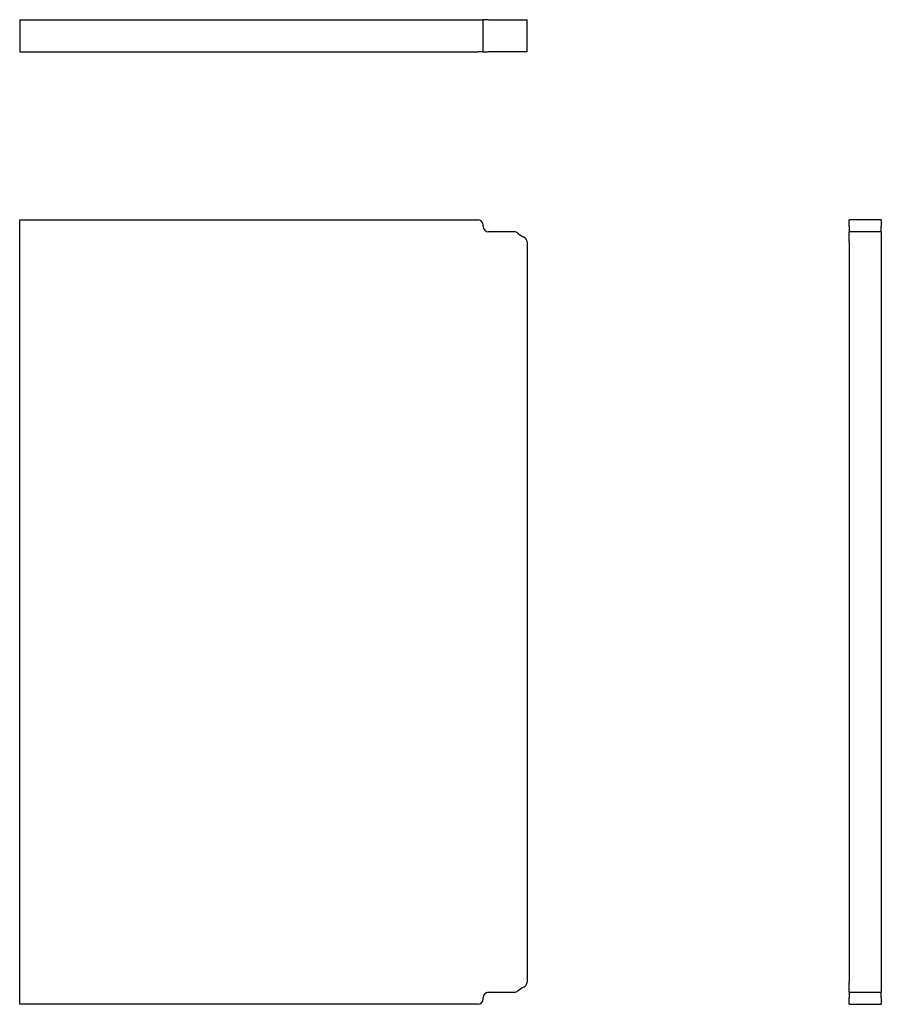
# Model space of a CAD drawing. Header units: inches. Extents: x 8 to 121, y 4 to 59.
# Tile 1 of 2: x 8 to 29, y 4 to 27. Entities that reach past the tile are written whole.
import ezdxf

# ---------------------------------------------------------------- set-up
doc = ezdxf.new("R2010")
doc.units = ezdxf.units.IN
doc.header["$MEASUREMENT"] = 0
doc.layers.add('Visible Edges(ANSI)', color=7, linetype='Continuous', lineweight=25)

msp = doc.modelspace()

# ---------------------------------------------------------------- linework, layer by layer
at = {"layer": 'Visible Edges(ANSI)'}
for p, q in [((8.347, 27.435), (19.085, 27.435)), ((8.347, 27.435), (8.347, 26.685)), ((19.085, 27.435), (19.21, 27.435)), ((19.335, 27.435), (19.21, 27.435)), ((19.21, 26.685), (19.21, 27.435)), ((19.335, 27.435), (19.942, 27.435)), ((19.942, 27.435), (20.026, 27.435)), ((20.026, 27.435), (20.166, 27.435)), ((20.166, 27.435), (20.241, 27.435)), ((20.241, 26.685), (20.241, 27.435)), ((8.347, 26.685), (19.085, 26.685)), ((19.21, 26.685), (19.085, 26.685)), ((19.21, 26.685), (19.335, 26.685)), ((19.942, 26.685), (19.335, 26.685)), ((20.026, 26.685), (19.942, 26.685)), ((20.166, 26.685), (20.026, 26.685)), ((20.241, 26.685), (20.166, 26.685)), ((8.347, 22.744), (19.085, 22.744)), ((8.347, 4.35), (8.347, 22.744)), ((27.793, 22.619), (27.793, 22.744)), ((28.543, 22.744), (27.793, 22.744)), ((28.543, 22.744), (28.543, 22.619)), ((19.21, 22.588), (19.21, 22.619)), ((19.942, 22.463), (19.335, 22.463)), ((27.793, 22.588), (27.793, 22.619)), ((27.793, 22.588), (27.793, 22.463)), ((27.793, 22.43), (27.793, 22.463)), ((28.543, 22.463), (27.793, 22.463)), ((27.793, 22.339), (27.793, 22.43)), ((28.543, 22.619), (28.543, 22.588)), ((28.543, 22.463), (28.543, 22.588)), ((28.543, 22.463), (28.543, 22.43)), ((28.543, 22.43), (28.543, 22.339)), ((20.241, 22.224), (20.241, 4.87)), ((27.793, 22.224), (27.793, 22.339)), ((27.793, 22.224), (27.793, 4.87)), ((28.543, 22.339), (28.543, 22.224)), ((28.543, 22.224), (28.543, 4.87)), ((27.793, 4.755), (27.793, 4.87)), ((28.543, 4.87), (28.543, 4.755)), ((19.335, 4.631), (19.942, 4.631)), ((27.793, 4.664), (27.793, 4.755)), ((27.793, 4.631), (27.793, 4.664)), ((27.793, 4.631), (27.793, 4.506)), ((27.793, 4.631), (28.543, 4.631)), ((28.543, 4.755), (28.543, 4.664)), ((28.543, 4.664), (28.543, 4.631)), ((28.543, 4.506), (28.543, 4.631)), ((19.21, 4.475), (19.21, 4.506)), ((27.793, 4.475), (27.793, 4.506)), ((27.793, 4.35), (27.793, 4.475)), ((28.543, 4.506), (28.543, 4.475)), ((28.543, 4.475), (28.543, 4.35)), ((19.085, 4.35), (8.347, 4.35)), ((27.793, 4.35), (28.543, 4.35))]:
    msp.add_line(p, q, dxfattribs=at)
for centre, radius, start, end in [((19.085, 22.619), 0.125, 0, 90), ((19.335, 22.588), 0.125, 180, 270), ((19.942, 22.338), 0.125, 47.2565, 90), ((20.366, 22.797), 0.5, 227.2565, 246.4218), ((20.116, 22.224), 0.125, 0, 66.4218), ((20.116, 4.87), 0.125, 293.5782, 0), ((19.335, 4.506), 0.125, 90, 180), ((19.942, 4.756), 0.125, 270, 312.7435), ((20.366, 4.297), 0.5, 113.5782, 132.7435), ((19.085, 4.475), 0.125, 270, 0)]:
    msp.add_arc(centre, radius, start, end, dxfattribs=at)

doc.saveas('drawing.dxf')
